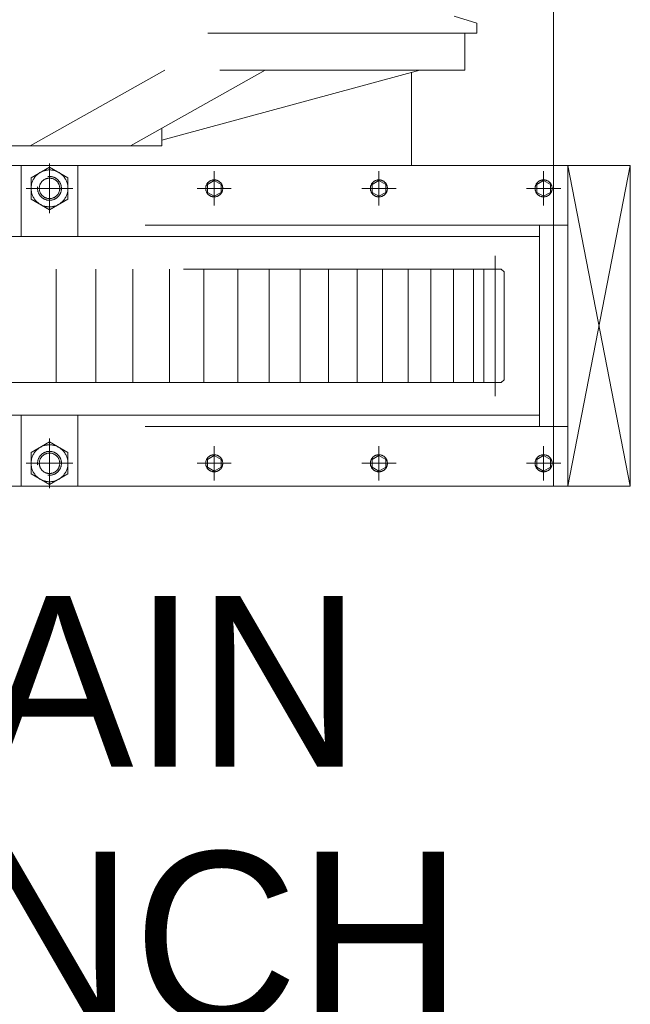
# Model space of a CAD drawing. Header units: millimetres. Extents: x 53746 to 116821, y -810352 to -765802.
# Tile 11 of 256: x 57418 to 58493, y -788779 to -787045. Entities that reach past the tile are written whole.
import ezdxf

# ---------------------------------------------------------------- set-up
doc = ezdxf.new("R2010")
doc.units = ezdxf.units.MM
doc.header["$MEASUREMENT"] = 0
doc.linetypes.add('DGN Style 2', pattern=[1526.188139, 1017.458759, -508.72938])
doc.layers.add('Main Cradle Rails', color=7, linetype='Continuous', lineweight=0)
doc.styles.add('Style-ENGINEERING', font='ENGINEERING.shx')

# ---------------------------------------------------------------- blocks, each defined once
blk = doc.blocks.new('*U57')
at = {"color": 7, "linetype": 'DGN Style 2', "lineweight": 0}
for p, q in [((-26924.8, 774.9), (-26924.8, 3010.9)), ((-27099.8, 1037.9), (-27059.8, 1025.9)), ((-27059.8, 1025.9), (-27059.8, 1007.9)), ((-29059.8, 1007.9), (-27059.8, 1007.9)), ((-27081.2, 942.9), (-27081.2, 1007.9)), ((-29038.5, 942.9), (-27081.2, 942.9)), ((-27846.2, 809.9), (-27609.1, 942.9)), ((-27669.5, 809.9), (-27432.3, 942.9)), ((-27160.3, 942.9), (-27614.8, 819.9)), ((-27174.8, 774.9), (-27174.8, 938.9)), ((-27614.8, 809.9), (-27614.8, 840.5)), ((-27614.8, 809.9), (-28504.8, 809.9)), ((-27762.3, 774.9), (-28357.3, 774.9)), ((-27862.3, 649.9), (-27862.3, 774.9)), ((-27812.3, 778.7), (-27812.3, 691)), ((-27762.3, 774.9), (-27762.3, 649.9)), ((-27762.3, 774.9), (-26899.8, 774.9)), ((-27522.3, 765.1), (-27522.3, 704.7)), ((-27232.3, 765.1), (-27232.3, 704.7)), ((-26942.3, 765.1), (-26942.3, 704.7)), ((-26924.8, 210.9), (-26924.8, 774.9)), ((-26789.6, 210.9), (-26899.8, 774.9)), ((-26789.6, 774.9), (-26899.8, 210.9)), ((-26899.8, 774.9), (-26899.8, 210.9)), ((-26899.8, 774.9), (-26789.6, 774.9)), ((-26789.6, 774.9), (-26789.6, 210.9)), ((-27771.4, 734.9), (-27853.2, 734.9)), ((-27492.2, 734.9), (-27552.5, 734.9)), ((-27202.2, 734.9), (-27262.5, 734.9)), ((-26912.2, 734.9), (-26972.5, 734.9)), ((-29169.8, 669.9), (-26899.8, 669.9)), ((-26949.8, 315.9), (-26949.8, 669.9)), ((-27762.3, 649.9), (-28357.3, 649.9)), ((-27762.3, 649.9), (-26949.8, 649.9)), ((-27027.8, 616.4), (-27027.8, 369.3)), ((-29102.8, 592.9), (-27016.8, 592.9)), ((-27800.8, 592.9), (-27800.8, 392.9)), ((-27730.8, 592.9), (-27730.8, 392.9)), ((-27665.8, 592.9), (-27665.8, 392.9)), ((-27600.8, 592.9), (-27600.8, 392.9)), ((-27540.8, 592.9), (-27540.8, 392.9)), ((-27480.8, 592.9), (-27480.8, 392.9)), ((-27425.8, 592.9), (-27425.8, 392.9)), ((-27370.8, 592.9), (-27370.8, 392.9)), ((-27320.8, 592.9), (-27320.8, 392.9)), ((-27270.8, 592.9), (-27270.8, 392.9)), ((-27225.8, 592.9), (-27225.8, 392.9)), ((-27180.8, 592.9), (-27180.8, 392.9)), ((-27140.8, 592.9), (-27140.8, 392.9)), ((-27100.8, 592.9), (-27100.8, 392.9)), ((-27065.8, 592.9), (-27065.8, 392.9)), ((-27047.8, 592.9), (-27047.8, 392.9)), ((-27011.8, 587.9), (-27016.8, 592.9)), ((-27011.8, 587.9), (-27011.8, 397.9)), ((-27016.8, 392.9), (-29102.8, 392.9)), ((-27011.8, 397.9), (-27016.8, 392.9)), ((-27762.3, 335.9), (-28357.3, 335.9)), ((-27862.3, 335.9), (-27862.3, 210.9)), ((-27762.3, 210.9), (-27762.3, 335.9)), ((-27762.3, 335.9), (-26949.8, 335.9)), ((-29169.8, 315.9), (-26899.8, 315.9)), ((-27812.3, 207), (-27812.3, 294.7)), ((-27522.3, 220.7), (-27522.3, 281.1)), ((-27232.3, 220.7), (-27232.3, 281.1)), ((-26942.3, 220.7), (-26942.3, 281.1)), ((-27771.4, 250.9), (-27853.2, 250.9)), ((-27492.2, 250.9), (-27552.5, 250.9)), ((-27202.2, 250.9), (-27262.5, 250.9)), ((-26912.2, 250.9), (-26972.5, 250.9)), ((-27762.3, 210.9), (-28357.3, 210.9)), ((-27762.3, 210.9), (-26899.8, 210.9)), ((-26899.8, 210.9), (-26789.6, 210.9))]:
    blk.add_line(p, q, dxfattribs=at)
at = {"color": 7, "linetype": 'DGN Style 2', "lineweight": 0, "flags": 128}
for points in [[(-27844.8, 716.1), (-27812.3, 697.3), (-27779.8, 716.1), (-27779.8, 753.6), (-27812.3, 772.4), (-27844.8, 753.6), (-27844.8, 716.1)], [(-27844.8, 269.6), (-27812.3, 288.4), (-27779.8, 269.6), (-27779.8, 232.1), (-27812.3, 213.3), (-27844.8, 232.1), (-27844.8, 269.6)]]:
    blk.add_lwpolyline(points, close=True, dxfattribs=at)
for points in [[(-27534.3, 741.8), (-27534.3, 727.9), (-27522.3, 721), (-27510.3, 727.9), (-27510.3, 741.8), (-27522.3, 748.7), (-27534.3, 741.8)], [(-27244.3, 741.8), (-27244.3, 727.9), (-27232.3, 721), (-27220.3, 727.9), (-27220.3, 741.8), (-27232.3, 748.7), (-27244.3, 741.8)], [(-26954.3, 741.8), (-26954.3, 727.9), (-26942.3, 721), (-26930.3, 727.9), (-26930.3, 741.8), (-26942.3, 748.7), (-26954.3, 741.8)], [(-27534.3, 243.9), (-27534.3, 257.8), (-27522.3, 264.7), (-27510.3, 257.8), (-27510.3, 243.9), (-27522.3, 237), (-27534.3, 243.9)], [(-27244.3, 243.9), (-27244.3, 257.8), (-27232.3, 264.7), (-27220.3, 257.8), (-27220.3, 243.9), (-27232.3, 237), (-27244.3, 243.9)], [(-26954.3, 243.9), (-26954.3, 257.8), (-26942.3, 264.7), (-26930.3, 257.8), (-26930.3, 243.9), (-26942.3, 237), (-26954.3, 243.9)]]:
    blk.add_lwpolyline(points, dxfattribs=at)
at = {"color": 7, "linetype": 'DGN Style 2', "lineweight": 0}
for centre, radius in [((-27812.3, 734.9), 32.5), ((-27812.3, 734.9), 18), ((-27522.3, 734.9), 15), ((-27232.3, 734.9), 15), ((-26942.3, 734.9), 15), ((-27812.3, 250.9), 32.5), ((-27812.3, 250.9), 18), ((-27522.3, 250.9), 15), ((-27232.3, 250.9), 15), ((-26942.3, 250.9), 15)]:
    blk.add_circle(centre, radius, dxfattribs=at)
for centre, start, end in [((-27812.3, 734.9), 172.3115, 97.8459), ((-27812.3, 250.9), 262.1541, 187.6885)]:
    blk.add_arc(centre, 21, start, end, dxfattribs=at)
at = {"color": 7, "insert": (-27764.7, -360.2), "char_height": 300, "width": 2047.525, "attachment_point": 5, "line_spacing_factor": 0.9, "style": 'Style-ENGINEERING'}
blk.add_mtext('MAIN WINCH', dxfattribs=at)

msp = doc.modelspace()

# ---------------------------------------------------------------- block references
at = {"layer": 'Main Cradle Rails', "color": 7, "linetype": 'Continuous', "lineweight": 0}
msp.add_blockref('*U57', (85283.05, -788076.95), dxfattribs=at)

doc.saveas('drawing.dxf')
